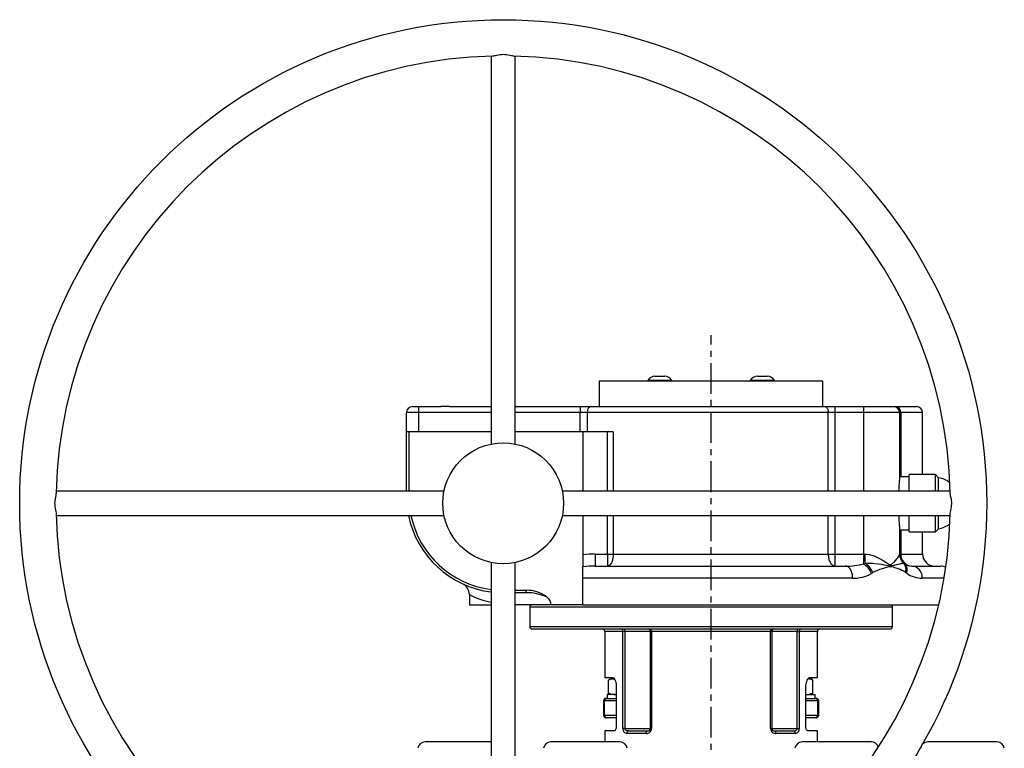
# Model space of a CAD drawing. Extents: x -524 to 493, y -103 to 1053.
# Tile 3 of 4: x -524 to -116, y 752 to 1053. Entities that reach past the tile are written whole.
import ezdxf

# ---------------------------------------------------------------- set-up
doc = ezdxf.new("R2010")
doc.units = 0
doc.linetypes.add('CENTERX2', pattern=[20.32, 12.7, -2.54, 2.54, -2.54])
doc.layers.get('0').update_dxf_attribs({"linetype": 'CONTINUOUS'})
doc.layers.add('FORMAT', color=7, linetype='CONTINUOUS')

msp = doc.modelspace()

# ---------------------------------------------------------------- linework, layer by layer
at = {"color": 7, "linetype": 'CONTINUOUS'}
for p, q in [((-328.69, 1037.8), (-328.69, 877.36)), ((-318.69, 877.36), (-318.69, 1037.8)), ((-260.91, 905.35), (-260.91, 905.36)), ((-256.91, 905.36), (-256.91, 905.35)), ((-218.48, 905.35), (-218.48, 905.36)), ((-214.48, 905.36), (-214.48, 905.35)), ((-283.94, 903.36), (-283.94, 892.85)), ((-191.44, 903.36), (-283.94, 903.36)), ((-263.91, 903.61), (-263.91, 903.36)), ((-258.91, 903.61), (-263.91, 903.61)), ((-253.91, 903.61), (-258.91, 903.61)), ((-253.91, 903.36), (-253.91, 903.61)), ((-221.48, 903.61), (-221.48, 903.36)), ((-216.48, 903.61), (-221.48, 903.61)), ((-211.48, 903.61), (-216.48, 903.61)), ((-211.48, 903.36), (-211.48, 903.61)), ((-191.44, 892.85), (-191.44, 903.36)), ((-361.19, 892.85), (-358.69, 892.85)), ((-358.69, 892.85), (-349.44, 892.85)), ((-347.69, 892.85), (-349.44, 892.85)), ((-347.69, 892.84), (-349.05, 892.84)), ((-347.69, 892.85), (-347.69, 892.84)), ((-345.95, 892.85), (-347.69, 892.85)), ((-346.34, 892.84), (-347.69, 892.84)), ((-345.95, 892.85), (-328.69, 892.85)), ((-318.69, 892.85), (-291.83, 892.85)), ((-291.83, 892.85), (-287.44, 892.85)), ((-287.44, 892.85), (-190.59, 892.85)), ((-190.59, 892.85), (-186.44, 892.85)), ((-186.44, 892.85), (-174.69, 892.85)), ((-174.69, 892.85), (-162.19, 892.85)), ((-162.19, 892.85), (-161.42, 892.85)), ((-161.42, 892.85), (-152.69, 892.85)), ((-363.69, 882.36), (-363.69, 890.35)), ((-159.69, 890.35), (-159.69, 862.23)), ((-150.19, 864.74), (-150.19, 890.35)), ((-363.69, 857.86), (-363.69, 882.36)), ((-362.69, 882.36), (-363.69, 882.36)), ((-362.69, 882.36), (-362.69, 857.86)), ((-328.69, 882.36), (-362.69, 882.36)), ((-290.69, 882.36), (-318.69, 882.36)), ((-280.5, 882.36), (-290.69, 882.36)), ((-290.69, 882.36), (-290.69, 857.86)), ((-278.18, 882.36), (-280.5, 882.36)), ((-155.7, 863.86), (-159.69, 863.86)), ((-144.9, 864.74), (-155.7, 864.74)), ((-155.7, 857.86), (-155.7, 864.74)), ((-143.58, 863.42), (-144.9, 864.74)), ((-144.9, 857.86), (-144.9, 864.74)), ((-143.58, 857.86), (-143.58, 863.42)), ((-348.19, 857.86), (-508.63, 857.86)), ((-138.76, 857.86), (-299.2, 857.86)), ((-508.63, 847.86), (-348.19, 847.86)), ((-299.2, 847.86), (-138.76, 847.86)), ((-290.69, 847.86), (-290.69, 831.51)), ((-155.7, 840.99), (-155.7, 847.86)), ((-144.9, 840.99), (-144.9, 847.86)), ((-143.58, 842.31), (-143.58, 847.86)), ((-159.69, 843.5), (-159.69, 831.82)), ((-159.69, 841.86), (-155.7, 841.86)), ((-155.7, 840.99), (-144.9, 840.99)), ((-150.19, 831.86), (-150.19, 840.99)), ((-144.9, 840.99), (-143.58, 842.31)), ((-290.69, 831.51), (-290.69, 826.62)), ((-159.69, 831.86), (-159.68, 831.56)), ((-328.69, 828.37), (-328.69, 667.93)), ((-318.69, 667.93), (-318.69, 828.37)), ((-285.66, 826.86), (-182.05, 826.86)), ((-157.77, 827.92), (-157.74, 827.9)), ((-154.69, 826.86), (-142.69, 826.86)), ((-290.69, 821.86), (-290.69, 826.62)), ((-290.69, 810.86), (-290.69, 821.86)), ((-337.69, 815.07), (-337.69, 810.86)), ((-318.69, 816.86), (-314.12, 816.86)), ((-314.12, 815.86), (-318.69, 815.86)), ((-337.69, 810.86), (-328.69, 810.86)), ((-303.84, 810.86), (-318.69, 810.86)), ((-290.69, 810.86), (-303.84, 810.86)), ((-290.69, 810.86), (-143.52, 810.86)), ((-312.69, 809.86), (-312.69, 801.86)), ((-162.69, 801.86), (-162.69, 809.86)), ((-311.69, 800.86), (-163.69, 800.86)), ((-281.69, 799.86), (-281.69, 780.86)), ((-193.69, 780.86), (-193.69, 799.86)), ((-281.69, 780.86), (-278.68, 780.86)), ((-280.15, 774.37), (-280.15, 779.7)), ((-279.19, 780.28), (-279.76, 779.96)), ((-279.19, 780.28), (-277.89, 780.28)), ((-277.81, 780.28), (-277.89, 780.28)), ((-277.89, 780.28), (-277.83, 780.28)), ((-196.19, 780.28), (-197.56, 780.28)), ((-196.71, 780.86), (-193.69, 780.86)), ((-196.06, 780.21), (-196.19, 780.28)), ((-195.59, 774.37), (-195.59, 779.7)), ((-279.76, 774.11), (-279.19, 773.78)), ((-276.89, 776.86), (-276.89, 760.68)), ((-198.5, 760.68), (-198.5, 776.86)), ((-282.19, 771.18), (-282.19, 765.18)), ((-281.19, 772.18), (-280.78, 772.18)), ((-280.78, 772.18), (-276.89, 772.18)), ((-280.69, 773.78), (-280.69, 772.18)), ((-276.89, 773.78), (-280.69, 773.78)), ((-198.5, 773.78), (-194.69, 773.78)), ((-198.5, 772.18), (-194.61, 772.18)), ((-196.19, 773.78), (-196.06, 773.86)), ((-194.69, 772.18), (-194.69, 773.78)), ((-194.61, 772.18), (-194.19, 772.18)), ((-193.19, 765.18), (-193.19, 771.18)), ((-280.78, 764.18), (-281.19, 764.18)), ((-276.89, 764.18), (-280.78, 764.18)), ((-194.61, 764.18), (-198.5, 764.18)), ((-194.19, 764.18), (-194.61, 764.18)), ((-281.69, 758.68), (-281.69, 754.18)), ((-277.84, 758.68), (-281.69, 758.68)), ((-271.74, 758.68), (-263.96, 758.68)), ((-211.43, 758.68), (-203.65, 758.68)), ((-193.69, 758.68), (-197.54, 758.68)), ((-193.69, 754.18), (-193.69, 758.68)), ((-328.69, 754.18), (-356.01, 754.18)), ((-275.38, 754.18), (-304.01, 754.18)), ((-171.38, 754.18), (-200.01, 754.18)), ((-119.38, 754.18), (-148.01, 754.18))]:
    msp.add_line(p, q, dxfattribs=at)
at = {"color": 8, "linetype": 'CONTINUOUS'}
for p, q in [((-358.69, 892.85), (-358.69, 890.35)), ((-291.83, 892.85), (-291.83, 890.35)), ((-186.44, 892.85), (-186.44, 890.35)), ((-174.69, 892.85), (-174.69, 890.35)), ((-358.69, 890.35), (-363.69, 890.35)), ((-358.69, 890.35), (-358.69, 882.36)), ((-328.69, 890.35), (-358.69, 890.35)), ((-291.83, 890.35), (-318.69, 890.35)), ((-288.91, 890.35), (-291.83, 890.35)), ((-291.83, 882.36), (-291.83, 890.35)), ((-189.21, 890.35), (-288.91, 890.35)), ((-288.91, 890.35), (-288.91, 882.36)), ((-189.21, 857.86), (-189.21, 890.35)), ((-186.44, 890.35), (-189.21, 890.35)), ((-186.44, 890.35), (-186.44, 857.86)), ((-174.69, 890.35), (-186.44, 890.35)), ((-174.69, 890.35), (-174.69, 857.86)), ((-159.69, 890.35), (-174.69, 890.35)), ((-159.18, 890.35), (-159.69, 890.35)), ((-159.18, 890.35), (-159.18, 863.86)), ((-150.19, 890.35), (-159.18, 890.35)), ((-280.5, 857.86), (-280.5, 882.36)), ((-278.18, 882.36), (-278.18, 857.86)), ((-280.5, 831.86), (-280.5, 847.86)), ((-278.18, 847.86), (-278.18, 831.86)), ((-189.21, 831.86), (-189.21, 847.86)), ((-186.44, 847.86), (-186.44, 831.86)), ((-174.69, 847.86), (-174.69, 831.86)), ((-159.18, 841.86), (-159.18, 831.86)), ((-285.66, 831.86), (-285.66, 826.86)), ((-285.66, 831.86), (-280.5, 831.86)), ((-280.5, 831.86), (-280.5, 826.86)), ((-280.5, 831.86), (-278.18, 831.86)), ((-278.18, 831.86), (-189.21, 831.86)), ((-189.21, 831.86), (-186.44, 831.86)), ((-186.44, 831.86), (-186.44, 826.86)), ((-186.44, 831.86), (-174.69, 831.86)), ((-174.69, 831.86), (-174.69, 827.83)), ((-174.69, 831.86), (-174.07, 831.86)), ((-159.69, 831.86), (-159.18, 831.86)), ((-159.18, 831.86), (-150.19, 831.86)), ((-179.12, 821.86), (-290.69, 821.86)), ((-141.31, 821.86), (-150.33, 821.86)), ((-314.12, 815.86), (-314.12, 816.86)), ((-305.75, 814.21), (-305.84, 814.11)), ((-162.69, 809.86), (-312.69, 809.86)), ((-312.69, 801.86), (-162.69, 801.86)), ((-274.15, 799.86), (-281.69, 799.86)), ((-274.15, 759.68), (-274.15, 799.86)), ((-273.36, 799.86), (-274.15, 799.86)), ((-262.76, 799.86), (-273.36, 799.86)), ((-273.36, 799.86), (-273.36, 759.68)), ((-262.32, 799.86), (-262.76, 799.86)), ((-262.76, 759.68), (-262.76, 799.86)), ((-213.06, 799.86), (-262.32, 799.86)), ((-262.32, 799.86), (-262.32, 759.68)), ((-213.06, 759.68), (-213.06, 799.86)), ((-213.06, 799.86), (-212.62, 799.86)), ((-212.62, 799.86), (-212.62, 759.68)), ((-202.03, 799.86), (-212.62, 799.86)), ((-202.03, 759.68), (-202.03, 799.86)), ((-202.03, 799.86), (-201.23, 799.86)), ((-201.23, 799.86), (-201.23, 759.68)), ((-193.69, 799.86), (-201.23, 799.86)), ((-281.75, 771.18), (-282.19, 771.18)), ((-276.89, 771.18), (-281.75, 771.18)), ((-281.75, 765.18), (-281.75, 771.18)), ((-193.64, 771.18), (-198.5, 771.18)), ((-193.64, 771.18), (-193.64, 765.18)), ((-193.19, 771.18), (-193.64, 771.18)), ((-282.19, 765.18), (-281.75, 765.18)), ((-281.75, 765.18), (-276.89, 765.18)), ((-198.5, 765.18), (-193.64, 765.18)), ((-193.64, 765.18), (-193.19, 765.18)), ((-273.36, 759.68), (-274.15, 759.68)), ((-273.36, 759.68), (-262.76, 759.68)), ((-264.57, 757.68), (-272.53, 757.68)), ((-262.76, 759.68), (-262.77, 759.63)), ((-262.32, 759.68), (-262.76, 759.68)), ((-213.06, 759.68), (-212.62, 759.68)), ((-212.62, 759.68), (-202.03, 759.68)), ((-202.86, 757.68), (-210.81, 757.68)), ((-202.03, 759.68), (-201.23, 759.68))]:
    msp.add_line(p, q, dxfattribs=at)
at = {"color": 7, "linetype": 'CONTINUOUS', "flags": 128}
for points in [[(-319.4, 1037.82), (-319.78, 1037.85), (-320.32, 1037.94), (-320.96, 1038.07), (-321.62, 1038.2), (-322.37, 1038.32), (-322.98, 1038.38), (-323.63, 1038.41), (-324.27, 1038.39), (-324.91, 1038.33), (-325.63, 1038.22), (-326.31, 1038.09), (-326.92, 1037.97), (-327.46, 1037.87), (-327.74, 1037.83), (-327.99, 1037.82)], [(-258.91, 905.35), (-259.91, 905.36), (-260.91, 905.35)], [(-256.91, 905.35), (-257.91, 905.36), (-258.91, 905.35)], [(-216.48, 905.35), (-217.48, 905.36), (-218.48, 905.35)], [(-214.48, 905.35), (-215.48, 905.36), (-216.48, 905.35)], [(-508.65, 857.15), (-508.65, 857.06), (-508.7, 856.63), (-508.8, 856.05), (-508.94, 855.37), (-509.07, 854.72), (-509.17, 854), (-509.22, 853.38), (-509.24, 852.74), (-509.21, 852.11), (-509.14, 851.49), (-509.02, 850.76), (-508.89, 850.08), (-508.76, 849.47), (-508.67, 848.93), (-508.65, 848.67), (-508.65, 848.58)], [(-138.74, 848.59), (-138.73, 848.81), (-138.66, 849.28), (-138.54, 849.9), (-138.39, 850.63), (-138.28, 851.27), (-138.19, 851.97), (-138.15, 852.69), (-138.17, 853.44), (-138.22, 854.04), (-138.31, 854.63), (-138.45, 855.38), (-138.59, 856.07), (-138.7, 856.66), (-138.73, 856.93), (-138.74, 857.16)], [(-305.75, 814.21), (-305.51, 814.01), (-305.32, 813.85)], [(-280.15, 779.7), (-279.79, 779.94), (-279.76, 779.95)], [(-278.68, 780.86), (-278.39, 780.8), (-278.1, 780.6), (-277.81, 780.29), (-277.54, 779.85), (-277.3, 779.32), (-277.11, 778.69), (-276.98, 778.06), (-276.9, 777.38), (-276.89, 776.86)], [(-198.5, 776.86), (-198.48, 777.49), (-198.4, 778.09), (-198.29, 778.65), (-198.14, 779.17), (-197.95, 779.65), (-197.73, 780.06), (-197.47, 780.42), (-197.2, 780.67), (-196.95, 780.82), (-196.71, 780.86)], [(-279.76, 774.11), (-279.78, 774.12), (-280.15, 774.37)], [(-198.5, 773.79), (-198.46, 773.79), (-198.41, 773.78)], [(-276.89, 760.68), (-276.9, 760.38), (-276.93, 760.07), (-276.99, 759.79), (-277.07, 759.53), (-277.17, 759.3), (-277.28, 759.09), (-277.41, 758.91), (-277.56, 758.79), (-277.7, 758.71), (-277.84, 758.68)], [(-197.54, 758.68), (-197.71, 758.72), (-197.87, 758.82), (-198.03, 758.98), (-198.18, 759.21), (-198.3, 759.48), (-198.4, 759.8), (-198.46, 760.12), (-198.5, 760.46), (-198.5, 760.68)]]:
    msp.add_lwpolyline(points, dxfattribs=at)
at = {"color": 8, "linetype": 'CONTINUOUS', "flags": 128}
for points in [[(-287.44, 892.85), (-287.64, 892.83), (-287.82, 892.77), (-288, 892.66), (-288.18, 892.52), (-288.34, 892.34), (-288.48, 892.12), (-288.61, 891.88), (-288.71, 891.6), (-288.8, 891.31), (-288.86, 891), (-288.9, 890.68), (-288.91, 890.35)], [(-190.59, 892.85), (-190.41, 892.83), (-190.23, 892.77), (-190.06, 892.66), (-189.9, 892.52), (-189.75, 892.34), (-189.61, 892.12), (-189.49, 891.88), (-189.39, 891.6), (-189.31, 891.31), (-189.25, 891), (-189.22, 890.68), (-189.21, 890.35)], [(-278.18, 831.86), (-278.19, 831.4), (-278.22, 830.95), (-278.27, 830.5), (-278.34, 830.06), (-278.43, 829.64), (-278.53, 829.23), (-278.65, 828.85), (-278.79, 828.5), (-278.94, 828.17), (-279.1, 827.87), (-279.28, 827.61), (-279.47, 827.39), (-279.66, 827.2), (-279.87, 827.06), (-280.07, 826.95), (-280.28, 826.89), (-280.5, 826.86)], [(-189.21, 831.86), (-189.2, 831.4), (-189.16, 830.95), (-189.1, 830.5), (-189.02, 830.06), (-188.92, 829.64), (-188.79, 829.23), (-188.65, 828.85), (-188.48, 828.5), (-188.3, 828.17), (-188.11, 827.87), (-187.9, 827.61), (-187.67, 827.39), (-187.44, 827.2), (-187.2, 827.06), (-186.95, 826.95), (-186.69, 826.89), (-186.44, 826.86)], [(-174.07, 831.86), (-173.08, 831.8), (-172.11, 831.64), (-171.17, 831.4), (-170.26, 831.09), (-169.38, 830.74), (-168.55, 830.35), (-167.74, 829.92), (-166.56, 829.23), (-165.46, 828.52), (-165.05, 828.24), (-164.64, 827.97), (-164.24, 827.72), (-163.83, 827.55), (-163.5, 827.51), (-163.18, 827.6), (-162.89, 827.77), (-162.61, 827.97), (-162.36, 828.19), (-162.11, 828.42), (-161.88, 828.65), (-161.3, 829.28), (-160.81, 829.89), (-160.48, 830.32), (-160.21, 830.73), (-159.99, 831.1), (-159.83, 831.41), (-159.73, 831.66), (-159.69, 831.82)], [(-179.12, 821.86), (-179.14, 822.33), (-179.17, 822.78), (-179.24, 823.23), (-179.32, 823.67), (-179.43, 824.09), (-179.56, 824.5), (-179.71, 824.88), (-179.89, 825.23), (-180.08, 825.56), (-180.29, 825.85), (-180.51, 826.12), (-180.75, 826.34), (-180.99, 826.53), (-181.25, 826.67), (-181.51, 826.78), (-181.78, 826.84), (-182.05, 826.86)], [(-174.69, 827.83), (-174.3, 827.93), (-174, 828.02)], [(-174, 828.02), (-173.15, 828.06), (-172.32, 828.07), (-171.51, 828.06), (-170.72, 828.02), (-169.96, 827.96), (-168.52, 827.8), (-167.14, 827.61), (-166.2, 827.45), (-165.3, 827.29), (-164.43, 827.13), (-163.59, 827.05), (-162.79, 827.12), (-161.87, 827.31), (-161, 827.51), (-160.21, 827.7), (-159.5, 827.87), (-159.09, 827.95), (-158.73, 828.02), (-158.42, 828.06), (-158.16, 828.07), (-157.97, 828.06)], [(-157.97, 828.06), (-157.84, 827.97), (-157.77, 827.92)], [(-170.79, 824.17), (-171.12, 823.95), (-171.38, 823.79)], [(-157.23, 824.29), (-157.97, 824.75), (-158.74, 825.12), (-159.52, 825.45), (-160.33, 825.76), (-161.15, 826.04), (-161.69, 826.21), (-162.25, 826.37), (-162.81, 826.51), (-163.38, 826.59), (-163.95, 826.57), (-164.52, 826.46), (-165.67, 826.15), (-166.83, 825.79), (-168.01, 825.4), (-168.56, 825.19), (-169.12, 824.98), (-169.68, 824.74), (-170.24, 824.48), (-170.79, 824.17)], [(-156.74, 823.94), (-157.02, 824.14), (-157.23, 824.29)], [(-305.32, 813.85), (-305.61, 813.99), (-305.84, 814.11)], [(-262.32, 799.86), (-262.33, 800.06), (-262.37, 800.25), (-262.42, 800.42), (-262.49, 800.57), (-262.57, 800.7), (-262.67, 800.79), (-262.77, 800.85), (-262.88, 800.86)], [(-213.06, 799.86), (-213.05, 800.06), (-213.02, 800.25), (-212.97, 800.42), (-212.9, 800.57), (-212.81, 800.7), (-212.72, 800.79), (-212.61, 800.85), (-212.5, 800.86)], [(-271.74, 758.68), (-272.15, 758.71), (-272.56, 758.79), (-272.77, 758.87), (-272.97, 758.98), (-273.1, 759.09), (-273.21, 759.23), (-273.32, 759.42), (-273.35, 759.54), (-273.36, 759.68)], [(-264.57, 757.68), (-264.56, 757.88), (-264.53, 758.07), (-264.47, 758.24), (-264.39, 758.39), (-264.3, 758.52), (-264.2, 758.61), (-264.08, 758.67), (-263.96, 758.68)], [(-210.81, 757.68), (-210.83, 757.88), (-210.86, 758.07), (-210.92, 758.24), (-210.99, 758.39), (-211.09, 758.52), (-211.19, 758.61), (-211.31, 758.67), (-211.43, 758.68)], [(-203.65, 758.68), (-203.29, 758.7), (-202.94, 758.76), (-202.7, 758.83), (-202.47, 758.95), (-202.23, 759.16), (-202.08, 759.4), (-202.06, 759.45), (-202.03, 759.68)]]:
    msp.add_lwpolyline(points, dxfattribs=at)
at = {"color": 7, "linetype": 'CONTINUOUS'}
for radius in [200, 25]:
    msp.add_circle((-323.69, 852.86), radius, dxfattribs=at)
for centre, radius, start, end in [((-323.69, 852.86), 185, 91.3293, 178.6738), ((-323.69, 852.86), 185, 1.3292, 88.6712), ((-260.91, 901.92), 3.45, 90, 150.5129), ((-256.91, 901.92), 3.45, 29.4871, 90), ((-218.48, 901.92), 3.45, 90, 150.5129), ((-214.48, 901.92), 3.45, 29.4871, 90), ((-361.19, 890.35), 2.5, 90, 180), ((-349.43, 885.37), 7.48, 87.0403, 90.0034), ((-345.95, 885.37), 7.48, 89.9966, 92.9597), ((-162.19, 890.35), 2.5, 0, 90), ((-152.69, 890.35), 2.5, 0, 90), ((-213.7, 864.88), 54.07, 352.5424, 357.1903), ((-145.42, 852.86), 10.71, 52.4433, 80.1324), ((-323.69, 852.86), 185, 181.3278, 268.6744), ((-323.69, 855.86), 40, 191.537, 262.8192), ((-323.69, 855.86), 39, 191.837, 262.6341), ((-323.69, 852.86), 185, 271.3276, 358.6746), ((-221.7, 840.14), 62.1, 3.0995, 7.1462), ((-145.42, 852.86), 10.71, 279.8676, 307.5567), ((-154.72, 831.86), 4.98, 182.9289, 232.1822), ((-145.19, 831.86), 5, 180, 270), ((-154.69, 831.86), 5, 232.4288, 270), ((-142.69, 821.86), 5, 65.1934, 90), ((-342.69, 815.07), 5, 359.9999, 65.025), ((-313.89, 803.07), 13.8, 53.8757, 90.9627), ((-311.69, 809.86), 1, 90, 180), ((-307.92, 810.69), 4.09, 2.3854, 50.5159), ((-163.69, 809.86), 1, 0, 90), ((-311.69, 801.86), 1, 180, 270), ((-282.69, 799.86), 1, 0, 90), ((-192.69, 799.86), 1, 90, 180), ((-163.69, 801.86), 1, 270, 0), ((-277.77, 775.13), 5.15, 91.4267, 117.4934), ((-198.71, 771.87), 8.44, 68.2344, 82.4415), ((-196.89, 778.94), 1.51, 30.4528, 57.0352), ((-277.76, 778.98), 5.19, 242.6085, 268.4714), ((-277.88, 777.6), 3.81, 269.7212, 285.0583), ((-198.55, 781.61), 7.83, 271.0333, 292.2304), ((-196.8, 775.05), 1.39, 301.6196, 330.4179), ((-281.19, 771.18), 1, 90, 180), ((-194.19, 771.18), 1, 0, 90), ((-281.19, 765.18), 1, 180, 270), ((-194.19, 765.18), 1, 270, 0), ((-263.82, 759.73), 1.06, 262.4006, 354.5958), ((-356.01, 751.18), 3, 90, 173.6813), ((-304.01, 751.18), 3, 90, 173.6813), ((-275.38, 751.18), 3, 6.3187, 90), ((-200.01, 751.18), 3, 90, 173.6813), ((-171.38, 751.18), 3, 18.1966, 90), ((-148.01, 751.18), 3, 90, 145.0181), ((-119.38, 751.18), 3, 6.3187, 90), ((-148.01, 751.18), 3, 154.8608, 173.6813)]:
    msp.add_arc(centre, radius, start, end, dxfattribs=at)
at = {"color": 8, "linetype": 'CONTINUOUS'}
for centre, radius, start, end in [((-161.56, 890.48), 2.38, 357.0691, 86.7341), ((-285.79, 797.74), 34.12, 89.7864, 98.2625), ((-90.71, 831.56), 83.37, 179.7872, 182.4328), ((-154.72, 831.82), 4.98, 180.0207, 229.117), ((-154.43, 831.62), 4.76, 177.0021, 266.8009), ((-285.81, 778.51), 48.35, 89.8204, 95.792), ((-181.5, 851.3), 24.44, 268.708, 286.1729), ((-178.59, 821.25), 7.64, 19.3894, 59.378), ((-178.1, 821.33), 7.85, 21.2304, 58.4988), ((-160.82, 825.54), 3.8, 340.8974, 41.4505), ((-160.17, 825.18), 3.65, 340.0672, 48.2235), ((-155.02, 822.17), 4.71, 356.3197, 85.9668), ((-178.74, 836.88), 15.02, 268.533, 299.3377), ((-150.35, 832.75), 10.89, 234.043, 270.1416), ((-319.46, 852.33), 41.48, 243.9332, 257.1334), ((-313.96, 796.23), 19.64, 65.5845, 90.4792), ((-275.08, 799.94), 0.927, 355.1509, 84.1426), ((-280.35, 800.11), 7, 357.9552, 6.1552), ((-263.76, 799.87), 1, 359.9822, 89.9807), ((-211.62, 799.87), 1, 90.0193, 180.0178), ((-195.03, 800.11), 7, 173.8448, 182.0448), ((-200.31, 799.94), 0.927, 95.8574, 184.8491), ((-280.77, 771.2), 0.985, 90.9033, 180.8742), ((-194.62, 771.2), 0.985, 359.1258, 89.0967), ((-280.77, 765.17), 0.985, 179.1241, 269.0984), ((-194.62, 765.17), 0.985, 270.9016, 0.8759), ((-272.38, 759.47), 1.79, 173.0499, 265.1388), ((-271.62, 757.78), 0.914, 97.4047, 185.8571), ((-264.4, 759.76), 2.08, 265.3537, 357.9319), ((-210.98, 759.76), 2.08, 182.0385, 274.676), ((-211.57, 759.73), 1.06, 182.4592, 277.873), ((-203.77, 757.78), 0.914, 354.1429, 82.5953), ((-203.02, 759.48), 1.8, 275.1072, 6.7042)]:
    msp.add_arc(centre, radius, start, end, dxfattribs=at)
at = {"layer": 'FORMAT', "linetype": 'CENTERX2'}
msp.add_line((-237.69, 430.8), (-237.69, 922.37), dxfattribs=at)

doc.saveas('drawing.dxf')
